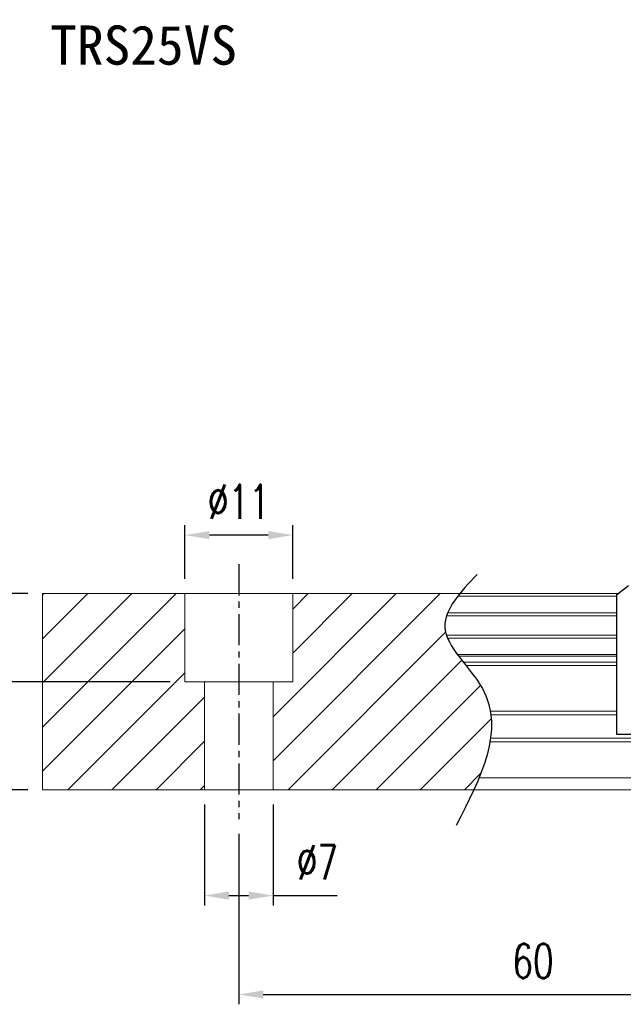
# Model space of a CAD drawing. Header units: millimetres. Extents: x 180 to 446, y 227 to 327.
# Tile 2 of 57: x 283 to 345, y 227 to 327. Entities that reach past the tile are written whole.
import ezdxf
from ezdxf.enums import TextEntityAlignment as Align

# ---------------------------------------------------------------- set-up
doc = ezdxf.new("R2010")
doc.units = ezdxf.units.MM
doc.header["$PDSIZE"] = -1
doc.linetypes.add('CENTER', pattern=[10.16, 6.35, -1.27, 1.27, -1.27])
for name, color, linetype in [('2', 7, 'Continuous'), ('CHA', 7, 'Continuous'), ('CL', 1, 'CENTER'), ('DIM', 4, 'Continuous'), ('OUT', 3, 'Continuous')]:
    doc.layers.add(name, color=color, linetype=linetype)
doc.styles.add('DIM-7', font='SIMPLEX.shx', dxfattribs={"width": 0.7, "bigfont": 'chineset.shx'})
doc.styles.add('T', font='kaiu.ttf')
doc.dimstyles.new('CNS', dxfattribs={"dimtxt": 3.5, "dimasz": 2.5, "dimexe": 1, "dimexo": 1.5, "dimgap": 0.09, "dimtad": 0, "dimdsep": 46, "dimtxsty": 'DIM-7', "dimcen": 0.09, "dimclrd": 1, "dimclre": 1, "dimclrt": 4, "dimadec": 0, "dimazin": 0, "dimtfac": 1, "dimtix": 1, "dimtmove": 2, "dimatfit": 3, "dimfxl": 1, "dimtvp": 0.971429, "dimtolj": 1, "dimarcsym": 0})

# ---------------------------------------------------------------- blocks, each defined once
blk = doc.blocks.new('*D7')
at = {"layer": 'DEFPOINTS', "color": 0, "transparency": 16777216}
for p in [(285.67, 268.74), (274.3, 248.74), (285.67, 248.74)]:
    blk.add_point(p, dxfattribs=at)
at = {"layer": 'DIM', "color": 7, "lineweight": -2, "transparency": 16777216}
for p, q in [((284.17, 268.74), (273.3, 268.74)), ((274.3, 266.24), (274.3, 251.24)), ((284.17, 248.74), (273.3, 248.74))]:
    blk.add_line(p, q, dxfattribs=at)
at = {"layer": 'DIM', "color": 7, "transparency": 16777216}
for points in [[(273.88, 266.24), (274.72, 266.24), (274.3, 268.74)], [(273.88, 251.24), (274.72, 251.24), (274.3, 248.74)]]:
    blk.add_solid(points, dxfattribs=at)
at = {"layer": 'DIM', "color": 7, "transparency": 16777216, "insert": (270.9, 258.74), "char_height": 3.5, "attachment_point": 5, "rotation": 90, "style": 'DIM-7'}
blk.add_mtext('\\A1;20', dxfattribs=at)
blk = doc.blocks.new('*D8')
at = {"layer": 'DEFPOINTS', "color": 0, "transparency": 16777216}
for p in [(300.17, 274.71), (300.17, 268.74), (311.17, 268.74)]:
    blk.add_point(p, dxfattribs=at)
at = {"layer": 'DIM', "color": 7, "lineweight": -2, "transparency": 16777216}
for p, q in [((300.17, 270.24), (300.17, 275.71)), ((311.17, 270.24), (311.17, 275.71)), ((308.67, 274.71), (302.67, 274.71))]:
    blk.add_line(p, q, dxfattribs=at)
at = {"layer": 'DIM', "color": 7, "transparency": 16777216}
for points in [[(302.67, 275.12), (302.67, 274.29), (300.17, 274.71)], [(308.67, 275.12), (308.67, 274.29), (311.17, 274.71)]]:
    blk.add_solid(points, dxfattribs=at)
at = {"layer": 'DIM', "color": 7, "transparency": 16777216, "insert": (305.67, 278.11), "char_height": 3.5, "attachment_point": 5, "style": 'DIM-7'}
blk.add_mtext('\\A1;%%C11', dxfattribs=at)
blk = doc.blocks.new('*D9')
at = {"layer": 'DEFPOINTS', "color": 0, "transparency": 16777216}
for p in [(302.17, 248.74), (309.17, 248.74), (302.17, 237.94)]:
    blk.add_point(p, dxfattribs=at)
at = {"layer": 'DIM', "color": 7, "lineweight": -2, "transparency": 16777216}
for p, q in [((302.17, 247.24), (302.17, 236.94)), ((309.17, 247.24), (309.17, 236.94)), ((304.67, 237.94), (306.67, 237.94)), ((309.17, 237.94), (315.7, 237.94))]:
    blk.add_line(p, q, dxfattribs=at)
at = {"layer": 'DIM', "color": 7, "transparency": 16777216}
for points in [[(304.67, 238.35), (304.67, 237.52), (302.17, 237.94)], [(306.67, 238.35), (306.67, 237.52), (309.17, 237.94)]]:
    blk.add_solid(points, dxfattribs=at)
at = {"layer": 'DIM', "color": 7, "transparency": 16777216, "insert": (313.68, 241.34), "char_height": 3.5, "attachment_point": 5, "style": 'DIM-7'}
blk.add_mtext('\\A1;%%C7', dxfattribs=at)
blk = doc.blocks.new('*D10')
at = {"layer": 'DEFPOINTS', "color": 0, "transparency": 16777216}
for p in [(305.67, 245.74), (365.67, 245.74), (365.67, 227.85)]:
    blk.add_point(p, dxfattribs=at)
at = {"layer": 'DIM', "color": 7, "lineweight": -2, "transparency": 16777216}
for p, q in [((305.67, 244.24), (305.67, 226.85)), ((365.67, 244.24), (365.67, 226.85)), ((308.17, 227.85), (363.17, 227.85))]:
    blk.add_line(p, q, dxfattribs=at)
at = {"layer": 'DIM', "color": 7, "transparency": 16777216}
for points in [[(308.17, 228.26), (308.17, 227.43), (305.67, 227.85)], [(363.17, 228.26), (363.17, 227.43), (365.67, 227.85)]]:
    blk.add_solid(points, dxfattribs=at)
at = {"layer": 'DIM', "color": 7, "transparency": 16777216, "insert": (335.67, 231.25), "char_height": 3.5, "attachment_point": 5, "style": 'DIM-7'}
blk.add_mtext('\\A1;60', dxfattribs=at)
blk = doc.blocks.new('*D30')
at = {"layer": 'DEFPOINTS', "color": 0, "transparency": 16777216}
for p in [(285.67, 268.74), (281.42, 259.74), (300.17, 259.74)]:
    blk.add_point(p, dxfattribs=at)
at = {"layer": 'DIM', "color": 7, "lineweight": -2, "transparency": 16777216}
for p, q in [((284.17, 268.74), (280.42, 268.74)), ((281.42, 266.24), (281.42, 262.24)), ((298.67, 259.74), (280.42, 259.74))]:
    blk.add_line(p, q, dxfattribs=at)
at = {"layer": 'DIM', "color": 7, "transparency": 16777216}
for points in [[(281, 266.24), (281.83, 266.24), (281.42, 268.74)], [(281, 262.24), (281.83, 262.24), (281.42, 259.74)]]:
    blk.add_solid(points, dxfattribs=at)
at = {"layer": 'DIM', "color": 7, "transparency": 16777216, "insert": (278.02, 264.24), "char_height": 3.5, "attachment_point": 5, "rotation": 90, "style": 'DIM-7'}
blk.add_mtext('\\A1;9', dxfattribs=at)

msp = doc.modelspace()

# ---------------------------------------------------------------- linework, layer by layer
at = {"layer": '2', "color": 0, "linetype": 'Continuous'}
for p, q in [((344.186, 268.6), (345.386, 269.572)), ((344.189, 268.602), (344.189, 254.4)), ((344.189, 254.4), (347.589, 254.4))]:
    msp.add_line(p, q, dxfattribs=at)
at = {"layer": 'CL', "color": 0, "ltscale": 0.5}
msp.add_line((305.669, 271.735), (305.669, 245.735), dxfattribs=at)
at = {"layer": 'DIM', "color": 0}
for p, q in [((285.669, 255.132), (299.272, 268.735)), ((285.669, 259.622), (294.782, 268.735)), ((285.669, 264.112), (290.292, 268.735)), ((285.669, 268.602), (285.802, 268.735)), ((309.169, 256.181), (321.723, 268.735)), ((309.169, 251.691), (326.213, 268.735)), ((311.169, 267.161), (312.743, 268.735)), ((311.169, 262.671), (317.233, 268.735)), ((285.669, 250.642), (300.169, 265.142)), ((310.703, 248.735), (326.759, 264.791)), ((315.193, 248.735), (328.403, 261.945)), ((288.253, 248.735), (300.169, 260.652)), ((319.683, 248.735), (330.316, 259.368)), ((292.743, 248.735), (302.169, 258.161)), ((324.174, 248.735), (331.412, 255.974)), ((297.233, 248.735), (302.169, 253.671)), ((328.664, 248.735), (330.359, 250.43)), ((301.723, 248.735), (302.169, 249.181))]:
    msp.add_line(p, q, dxfattribs=at)
msp.add_open_spline([(329.963, 270.697), (328.282, 268.906), (324.624, 265.011), (334.149, 257.326), (330.334, 249.941), (327.821, 245.076)], degree=3, knots=[0, 0, 0, 0, 6.2737393, 13.647637, 27.8750855, 27.8750855, 27.8750855, 27.8750855], dxfattribs=at)
at = {"layer": 'OUT', "color": 0, "linetype": 'Continuous', "lineweight": 15}
for p, q in [((344.354, 268.735), (285.669, 268.735)), ((285.669, 268.735), (285.669, 248.735)), ((300.169, 259.735), (300.169, 268.735)), ((311.169, 259.735), (311.169, 268.735)), ((344.189, 268.479), (328.003, 268.479)), ((344.189, 266.475), (326.848, 266.475)), ((344.189, 266.77), (326.958, 266.77)), ((344.189, 264.495), (326.844, 264.495)), ((344.189, 264.2), (326.955, 264.2)), ((344.189, 262.52), (327.965, 262.52)), ((344.189, 262.356), (328.087, 262.356)), ((344.189, 261.762), (328.546, 261.762)), ((344.189, 261.408), (328.826, 261.408)), ((311.169, 259.735), (300.169, 259.735)), ((302.169, 259.735), (302.169, 248.735)), ((309.169, 259.735), (309.169, 248.735)), ((344.189, 256.742), (331.317, 256.742)), ((344.189, 256.389), (331.371, 256.389)), ((445.669, 253.628), (331.283, 253.628)), ((445.669, 253.982), (331.338, 253.982)), ((445.669, 249.935), (330.161, 249.935)), ((445.669, 248.735), (285.669, 248.735))]:
    msp.add_line(p, q, dxfattribs=at)

# ---------------------------------------------------------------- texts
at = {"layer": 'CHA', "color": 0, "style": 'T'}
msp.add_text('TRS25VS', height=4, dxfattribs=at).set_placement((295.966, 324.694), align=Align.MIDDLE)

# ---------------------------------------------------------------- dimensions: what is measured, and where the dimension line sits
at = {"layer": 'DIM', "color": 0}
dim = msp.add_linear_dim(base=(300.169, 274.706), p1=(311.169, 268.735), p2=(300.169, 268.735), text='%%C<>', dimstyle='CNS', override={"dimclrd": 7, "dimclre": 7, "dimclrt": 7}, dxfattribs=at)
dim.commit()
dim.dimension.update_dxf_attribs({"geometry": '*D8', "text_midpoint": (305.669, 278.106)})
for base, p2, angle, picture, middle in [((274.3, 248.735), (285.669, 248.735), 90, '*D7', (270.9, 258.735)), ((281.416, 259.735), (300.169, 259.735), 270, '*D30', (278.016, 264.235))]:
    dim = msp.add_linear_dim(base=base, p1=(285.669, 268.735), p2=p2, angle=angle, dimstyle='CNS', override={"dimclrd": 7, "dimclre": 7, "dimclrt": 7}, dxfattribs=at)
    dim.commit()
    dim.dimension.update_dxf_attribs({"geometry": picture, "text_midpoint": middle})
dim = msp.add_linear_dim(base=(302.169, 237.935), p1=(309.169, 248.735), p2=(302.169, 248.735), text='%%C<>', dimstyle='CNS', override={"dimclrd": 7, "dimclre": 7, "dimclrt": 7, "dimtmove": 0}, dxfattribs=at)
dim.commit()
dim.dimension.update_dxf_attribs({"geometry": '*D9', "text_midpoint": (313.684, 237.935), "dimtype": 160})
dim = msp.add_linear_dim(base=(365.669, 227.845), p1=(305.669, 245.735), p2=(365.669, 245.735), dimstyle='CNS', override={"dimclrd": 7, "dimclre": 7, "dimclrt": 7}, dxfattribs=at)
dim.commit()
dim.dimension.update_dxf_attribs({"geometry": '*D10', "text_midpoint": (335.669, 231.245)})

doc.saveas('drawing.dxf')
